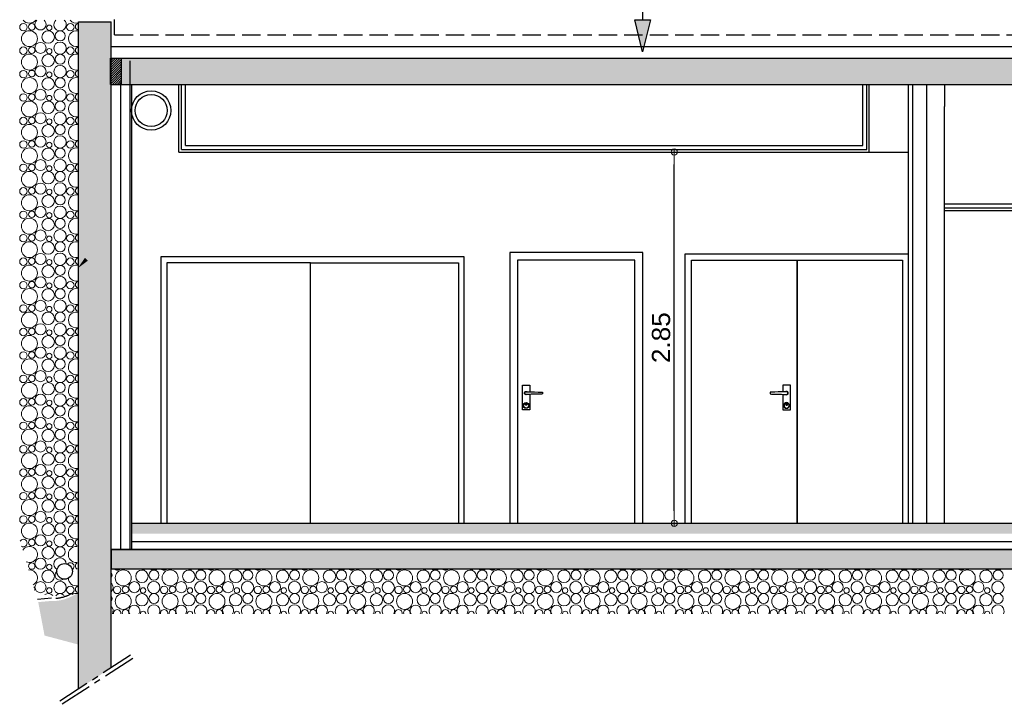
# Model space of a CAD drawing. Header units: millimetres. Extents: x 256333 to 598543, y -23220 to 10679.
# Tile 13 of 45: x 284158 to 291717, y -23220 to -17964. Entities that reach past the tile are written whole.
import ezdxf

# ---------------------------------------------------------------- set-up
doc = ezdxf.new("R2010")
doc.units = ezdxf.units.MM
doc.header["$MEASUREMENT"] = 0
doc.linetypes.add('AXES', pattern=[2, 1.25, -0.25, 0.25, -0.25])
doc.linetypes.add('Lignes cachées', pattern=[195.611112, 141.111112, -54.5])
doc.layers.add('COUPE', color=7, linetype='Continuous')
doc.styles.add('STYLE_GENERE_1', font='swissc.ttf', dxfattribs={"width": 1.25})
doc.linetypes.add('ISOLATION', pattern='A,0.0001,-0.1,[134,ltypeshp.shx,S=0.1,R=0,X=-0.1,Y=0],-0.2,[134,ltypeshp.shx,S=0.1,R=180,X=0.1,Y=0],-0.1', length=0.4001)

# ---------------------------------------------------------------- blocks, each defined once
blk = doc.blocks.new('ARROWHEAD_7')
at = {"color": 0, "linetype": 'Continuous', "lineweight": 0}
for p, q in [((0, 0), (-1, 0)), ((-0.25, 0), (0.25, 0)), ((0, -0.25), (0, 0.25))]:
    blk.add_line(p, q, dxfattribs=at)
blk.add_circle((0, 0), 0.25, dxfattribs=at)

msp = doc.modelspace()

# ---------------------------------------------------------------- hatches: boundary and pattern name
at = {"layer": 'COUPE', "linetype": 'Continuous'}
for points in [[(284610.507, -23101.714), (284860.507, -22940.059), (284860.507, -17980.342), (284610.507, -17980.342)], [(297084.71, -18460.342), (297084.71, -18260.342), (284940.507, -18260.342), (284940.507, -18460.342)], [(297006.309, -21910.342), (297006.309, -21830.342), (285018.908, -21830.342), (285018.908, -21910.342)], [(284860.507, -22180.342), (297164.71, -22180.342), (297164.71, -22030.342), (284860.507, -22030.342)]]:
    msp.add_hatch(color=256, dxfattribs=at).paths.add_polyline_path(points)
at = {"layer": 'COUPE'}
h = msp.add_hatch(color=256, dxfattribs=at)
h.dxf.hatch_style = 1
h.paths.add_polyline_path([(289000.061, -17965.188), (288880.061, -17965.188), (288940.061, -18210.163)])
h = msp.add_hatch(dxfattribs=at)
h.set_pattern_fill('ANSI31', color=256, scale=100)
h.paths.add_polyline_path([(284940.507, -18260.342), (284860.507, -18260.342), (284860.507, -18460.342), (284940.507, -18460.342)])
at = {"layer": 'COUPE', "linetype": 'Continuous'}
msp.add_hatch(color=256, dxfattribs=at).paths.add_polyline_path([(284300.504, -22435.293), (284348.835, -22692.027), (284610.507, -22761.589), (284610.507, -22358.233, -0.17773837), (284390.572, -22427.087)], flags=0)

# ---------------------------------------------------------------- linework, layer by layer
at = {"layer": 'COUPE'}
for p, q in [((288942.136, -17965.188), (288942.136, -17651.962)), ((288880.061, -17965.188), (289000.061, -17965.188)), ((288940.061, -18210.163), (288880.061, -17965.188)), ((289000.061, -17965.188), (288940.061, -18210.163)), ((285480.507, -18980.342), (289182.597, -18980.342)), ((289182.417, -21735.342), (289182.417, -19075.342)), ((285080.507, -21830.342), (289182.597, -21830.342))]:
    msp.add_line(p, q, dxfattribs=at)
at = {"layer": 'COUPE', "linetype": 'Continuous'}
for p, q in [((284610.507, -17980.342), (284860.507, -17980.342)), ((284610.507, -23101.714), (284610.507, -17980.342)), ((284860.507, -22030.342), (284860.507, -17980.342)), ((284854.969, -18260.342), (297237.641, -18260.342)), ((284854.969, -18460.342), (284854.969, -18260.342)), ((284940.507, -18460.342), (284940.507, -18260.342)), ((285005.908, -22030.342), (285005.908, -18280.342)), ((284854.969, -18460.342), (297166.204, -18460.342)), ((285018.908, -22030.342), (285018.908, -18460.342)), ((285380.507, -18982.089), (285380.507, -18460.342)), ((285400.507, -18960.342), (285400.507, -18460.342)), ((285430.507, -18930.342), (285430.507, -18460.342)), ((290630.2, -18930.342), (290630.2, -18464.461)), ((290659.916, -18960.342), (290659.916, -18460.342)), ((290679.916, -18980.342), (290679.916, -18460.342)), ((290980.504, -21830.342), (290980.504, -18460.342)), ((291013.494, -21830.342), (291013.494, -18460.342)), ((291120.525, -21830.342), (291120.525, -18460.342)), ((291258.1, -18460.342), (291258.1, -18630.342)), ((291258.1, -21830.342), (291258.1, -18630.342)), ((285400.507, -18960.342), (290659.916, -18960.342)), ((285430.507, -18930.342), (290630.2, -18930.342)), ((285380.507, -18980.342), (290980.504, -18980.342)), ((292478.848, -19380.735), (291260.128, -19380.735)), ((292480.525, -19410.688), (291261.804, -19410.688)), ((292476.821, -19430.342), (291258.1, -19430.342)), ((287570.507, -19785.342), (285242.725, -19785.342)), ((285242.725, -19785.342), (285242.725, -21830.342)), ((287570.507, -21830.342), (287570.507, -19785.342)), ((288940.507, -19750.342), (287920.507, -19750.342)), ((287920.507, -19750.342), (287920.507, -21830.342)), ((288940.507, -21830.342), (288940.507, -19750.342)), ((289265.504, -21830.342), (289265.504, -19760.342)), ((289265.504, -19760.342), (290980.504, -19760.342)), ((286391.616, -19830.342), (285287.725, -19830.342)), ((285287.725, -19830.342), (285287.725, -21830.342)), ((286391.616, -21830.342), (286391.616, -19830.342)), ((286391.616, -19830.342), (287525.507, -19830.342)), ((287525.507, -19830.342), (287525.507, -21830.342)), ((288880.507, -19810.342), (287980.507, -19810.342)), ((287980.507, -19810.342), (287980.507, -21830.342)), ((288880.507, -21830.342), (288880.507, -19810.342)), ((289315.504, -21830.342), (289315.504, -19810.342)), ((289315.504, -19810.342), (290935.504, -19810.342)), ((290125.504, -21830.342), (290125.504, -19810.342)), ((290128.004, -21830.342), (290128.004, -19810.342)), ((290935.504, -19810.342), (290935.504, -21830.342)), ((288017.007, -20770.342), (288074.007, -20770.342)), ((288017.007, -20960.342), (288017.007, -20770.342)), ((288074.007, -20770.342), (288074.007, -20820.445)), ((290074.004, -20770.342), (290017.004, -20770.342)), ((290017.004, -20770.342), (290017.004, -20820.445)), ((290074.004, -20960.342), (290074.004, -20770.342)), ((288032.507, -20830.342), (288033.496, -20825.368)), ((288033.496, -20835.317), (288032.507, -20830.342)), ((288033.496, -20825.368), (288036.314, -20821.15)), ((288036.314, -20839.535), (288033.496, -20835.317)), ((288033.507, -20830.342), (288034.42, -20825.75)), ((288034.42, -20834.935), (288033.507, -20830.342)), ((288034.42, -20825.75), (288037.022, -20821.857)), ((288037.022, -20838.828), (288034.42, -20834.935)), ((288035.507, -20830.342), (288036.268, -20826.516)), ((288036.268, -20834.169), (288035.507, -20830.342)), ((288036.268, -20826.516), (288038.436, -20823.271)), ((288038.436, -20837.414), (288036.268, -20834.169)), ((288036.314, -20821.15), (288040.532, -20818.332)), ((288040.532, -20842.353), (288036.314, -20839.535)), ((288037.022, -20821.857), (288040.915, -20819.256)), ((288040.915, -20841.429), (288037.022, -20838.828)), ((288038.436, -20823.271), (288041.68, -20821.104)), ((288041.68, -20839.581), (288038.436, -20837.414)), ((288040.532, -20818.332), (288045.507, -20817.342)), ((288045.507, -20843.342), (288040.532, -20842.353)), ((288040.915, -20819.256), (288045.507, -20818.342)), ((288045.507, -20842.342), (288040.915, -20841.429)), ((288041.68, -20821.104), (288045.507, -20820.342)), ((288045.507, -20840.342), (288041.68, -20839.581)), ((288045.507, -20817.342), (288050.482, -20818.332)), ((288045.507, -20818.342), (288050.099, -20819.256)), ((288045.507, -20820.342), (288070.507, -20820.342)), ((288070.507, -20840.342), (288045.507, -20840.342)), ((288050.099, -20841.429), (288045.507, -20842.342)), ((288050.482, -20842.353), (288045.507, -20843.342)), ((288050.099, -20819.256), (288051.725, -20820.342)), ((288051.725, -20840.342), (288050.099, -20841.429)), ((288050.482, -20818.332), (288053.491, -20820.342)), ((288053.491, -20840.342), (288050.482, -20842.353)), ((288070.507, -20820.342), (288083.911, -20820.735)), ((288083.911, -20839.95), (288070.507, -20840.342)), ((288074.007, -20840.24), (288074.007, -20960.342)), ((288083.911, -20820.735), (288110.617, -20821.521)), ((288110.617, -20839.164), (288083.911, -20839.95)), ((288110.617, -20821.521), (288137.017, -20822.306)), ((288137.017, -20838.379), (288110.617, -20839.164)), ((288137.017, -20822.306), (288162.911, -20823.091)), ((288162.911, -20837.594), (288137.017, -20838.379)), ((288162.911, -20823.091), (288170.968, -20823.342)), ((288170.968, -20837.342), (288162.911, -20837.594)), ((288170.968, -20823.342), (288170.968, -20837.342)), ((289928.099, -20823.091), (289920.043, -20823.342)), ((289920.043, -20823.342), (289920.043, -20837.342)), ((289920.043, -20837.342), (289928.099, -20837.594)), ((289953.994, -20822.306), (289928.099, -20823.091)), ((289928.099, -20837.594), (289953.994, -20838.379)), ((289980.394, -20821.521), (289953.994, -20822.306)), ((289953.994, -20838.379), (289980.394, -20839.164)), ((290007.1, -20820.735), (289980.394, -20821.521)), ((289980.394, -20839.164), (290007.1, -20839.95)), ((290020.504, -20820.342), (290007.1, -20820.735)), ((290007.1, -20839.95), (290020.504, -20840.342)), ((290017.004, -20840.24), (290017.004, -20960.342)), ((290045.504, -20820.342), (290020.504, -20820.342)), ((290020.504, -20840.342), (290045.504, -20840.342)), ((290040.529, -20818.332), (290037.52, -20820.342)), ((290037.52, -20840.342), (290040.529, -20842.353)), ((290040.912, -20819.256), (290039.286, -20820.342)), ((290039.286, -20840.342), (290040.912, -20841.429)), ((290045.504, -20817.342), (290040.529, -20818.332)), ((290040.529, -20842.353), (290045.504, -20843.342)), ((290045.504, -20818.342), (290040.912, -20819.256)), ((290040.912, -20841.429), (290045.504, -20842.342)), ((290050.479, -20818.332), (290045.504, -20817.342)), ((290050.096, -20819.256), (290045.504, -20818.342)), ((290049.331, -20821.104), (290045.504, -20820.342)), ((290045.504, -20840.342), (290049.331, -20839.581)), ((290045.504, -20842.342), (290050.096, -20841.429)), ((290045.504, -20843.342), (290050.479, -20842.353)), ((290052.575, -20823.271), (290049.331, -20821.104)), ((290049.331, -20839.581), (290052.575, -20837.414)), ((290053.989, -20821.857), (290050.096, -20819.256)), ((290050.096, -20841.429), (290053.989, -20838.828)), ((290054.696, -20821.15), (290050.479, -20818.332)), ((290050.479, -20842.353), (290054.696, -20839.535)), ((290054.743, -20826.516), (290052.575, -20823.271)), ((290052.575, -20837.414), (290054.743, -20834.169)), ((290056.591, -20825.75), (290053.989, -20821.857)), ((290053.989, -20838.828), (290056.591, -20834.935)), ((290057.514, -20825.368), (290054.696, -20821.15)), ((290054.696, -20839.535), (290057.514, -20835.317)), ((290055.504, -20830.342), (290054.743, -20826.516)), ((290054.743, -20834.169), (290055.504, -20830.342)), ((290057.504, -20830.342), (290056.591, -20825.75)), ((290056.591, -20834.935), (290057.504, -20830.342)), ((290058.504, -20830.342), (290057.514, -20825.368)), ((290057.514, -20835.317), (290058.504, -20830.342)), ((288023.507, -20925.342), (288025.182, -20916.923)), ((288025.182, -20933.761), (288023.507, -20925.342)), ((288025.182, -20916.923), (288029.951, -20909.786)), ((288029.951, -20940.899), (288025.182, -20933.761)), ((288025.507, -20925.342), (288027.029, -20917.689)), ((288027.029, -20932.996), (288025.507, -20925.342)), ((288027.029, -20917.689), (288031.365, -20911.2)), ((288031.365, -20939.485), (288027.029, -20932.996)), ((288029.951, -20909.786), (288037.088, -20905.017)), ((288031.365, -20911.2), (288037.853, -20906.865)), ((288037.088, -20905.017), (288045.507, -20903.342)), ((288037.507, -20916.342), (288038.116, -20913.281)), ((288038.116, -20919.404), (288037.507, -20916.342)), ((288037.853, -20906.865), (288045.507, -20905.342)), ((288038.116, -20913.281), (288039.85, -20910.686)), ((288039.85, -20921.999), (288038.116, -20919.404)), ((288038.507, -20916.342), (288039.04, -20913.664)), ((288039.04, -20919.021), (288038.507, -20916.342)), ((288039.04, -20913.664), (288040.557, -20911.393)), ((288040.557, -20921.292), (288039.04, -20919.021)), ((288039.85, -20910.686), (288042.445, -20908.951)), ((288042.445, -20923.734), (288039.85, -20921.999)), ((288040.557, -20911.393), (288042.828, -20909.875)), ((288042.828, -20922.81), (288040.557, -20921.292)), ((288042.445, -20908.951), (288045.507, -20908.342)), ((288045.507, -20924.342), (288042.445, -20923.734)), ((288042.828, -20909.875), (288045.507, -20909.342)), ((288045.507, -20923.342), (288042.828, -20922.81)), ((288045.507, -20903.342), (288053.926, -20905.017)), ((288045.507, -20905.342), (288053.161, -20906.865)), ((288045.507, -20908.342), (288048.568, -20908.951)), ((288045.507, -20909.342), (288048.186, -20909.875)), ((288048.186, -20922.81), (288045.507, -20923.342)), ((288048.568, -20923.734), (288045.507, -20924.342)), ((288048.186, -20909.875), (288050.457, -20911.393)), ((288050.457, -20921.292), (288048.186, -20922.81)), ((288048.568, -20908.951), (288051.164, -20910.686)), ((288051.164, -20921.999), (288048.568, -20923.734)), ((288050.457, -20911.393), (288051.974, -20913.664)), ((288051.974, -20919.021), (288050.457, -20921.292)), ((288051.164, -20910.686), (288052.898, -20913.281)), ((288052.898, -20919.404), (288051.164, -20921.999)), ((288051.974, -20913.664), (288052.507, -20916.342)), ((288052.507, -20916.342), (288051.974, -20919.021)), ((288052.898, -20913.281), (288053.507, -20916.342)), ((288053.507, -20916.342), (288052.898, -20919.404)), ((288053.161, -20906.865), (288059.649, -20911.2)), ((288053.926, -20905.017), (288061.063, -20909.786)), ((288059.649, -20911.2), (288063.984, -20917.689)), ((288063.984, -20932.996), (288059.649, -20939.485)), ((288061.063, -20909.786), (288065.832, -20916.923)), ((288065.832, -20933.761), (288061.063, -20940.899)), ((288063.984, -20917.689), (288065.507, -20925.342)), ((288065.507, -20925.342), (288063.984, -20932.996)), ((288065.832, -20916.923), (288067.507, -20925.342)), ((288067.507, -20925.342), (288065.832, -20933.761)), ((290025.179, -20916.923), (290023.504, -20925.342)), ((290023.504, -20925.342), (290025.179, -20933.761)), ((290029.948, -20909.786), (290025.179, -20916.923)), ((290025.179, -20933.761), (290029.948, -20940.899)), ((290027.026, -20917.689), (290025.504, -20925.342)), ((290025.504, -20925.342), (290027.026, -20932.996)), ((290031.362, -20911.2), (290027.026, -20917.689)), ((290027.026, -20932.996), (290031.362, -20939.485)), ((290037.085, -20905.017), (290029.948, -20909.786)), ((290037.85, -20906.865), (290031.362, -20911.2)), ((290045.504, -20903.342), (290037.085, -20905.017)), ((290038.113, -20913.281), (290037.504, -20916.342)), ((290037.504, -20916.342), (290038.113, -20919.404)), ((290045.504, -20905.342), (290037.85, -20906.865)), ((290039.847, -20910.686), (290038.113, -20913.281)), ((290038.113, -20919.404), (290039.847, -20921.999)), ((290039.037, -20913.664), (290038.504, -20916.342)), ((290038.504, -20916.342), (290039.037, -20919.021)), ((290040.554, -20911.393), (290039.037, -20913.664)), ((290039.037, -20919.021), (290040.554, -20921.292)), ((290042.443, -20908.951), (290039.847, -20910.686)), ((290039.847, -20921.999), (290042.443, -20923.734)), ((290042.825, -20909.875), (290040.554, -20911.393)), ((290040.554, -20921.292), (290042.825, -20922.81)), ((290045.504, -20908.342), (290042.443, -20908.951)), ((290042.443, -20923.734), (290045.504, -20924.342)), ((290045.504, -20909.342), (290042.825, -20909.875)), ((290042.825, -20922.81), (290045.504, -20923.342)), ((290053.923, -20905.017), (290045.504, -20903.342)), ((290053.158, -20906.865), (290045.504, -20905.342)), ((290048.565, -20908.951), (290045.504, -20908.342)), ((290048.183, -20909.875), (290045.504, -20909.342)), ((290045.504, -20923.342), (290048.183, -20922.81)), ((290045.504, -20924.342), (290048.565, -20923.734)), ((290050.454, -20911.393), (290048.183, -20909.875)), ((290048.183, -20922.81), (290050.454, -20921.292)), ((290051.161, -20910.686), (290048.565, -20908.951)), ((290048.565, -20923.734), (290051.161, -20921.999)), ((290051.971, -20913.664), (290050.454, -20911.393)), ((290050.454, -20921.292), (290051.971, -20919.021)), ((290052.895, -20913.281), (290051.161, -20910.686)), ((290051.161, -20921.999), (290052.895, -20919.404)), ((290052.504, -20916.342), (290051.971, -20913.664)), ((290051.971, -20919.021), (290052.504, -20916.342)), ((290053.504, -20916.342), (290052.895, -20913.281)), ((290052.895, -20919.404), (290053.504, -20916.342)), ((290059.646, -20911.2), (290053.158, -20906.865)), ((290061.06, -20909.786), (290053.923, -20905.017)), ((290063.982, -20917.689), (290059.646, -20911.2)), ((290059.646, -20939.485), (290063.982, -20932.996)), ((290065.829, -20916.923), (290061.06, -20909.786)), ((290061.06, -20940.899), (290065.829, -20933.761)), ((290065.504, -20925.342), (290063.982, -20917.689)), ((290063.982, -20932.996), (290065.504, -20925.342)), ((290067.504, -20925.342), (290065.829, -20916.923)), ((290065.829, -20933.761), (290067.504, -20925.342)), ((288074.007, -20960.342), (288017.007, -20960.342)), ((288037.088, -20945.668), (288029.951, -20940.899)), ((288037.853, -20943.82), (288031.365, -20939.485)), ((288045.507, -20947.342), (288037.088, -20945.668)), ((288045.507, -20945.342), (288037.853, -20943.82)), ((288053.161, -20943.82), (288045.507, -20945.342)), ((288053.926, -20945.668), (288045.507, -20947.342)), ((288059.649, -20939.485), (288053.161, -20943.82)), ((288061.063, -20940.899), (288053.926, -20945.668)), ((290017.004, -20960.342), (290074.004, -20960.342)), ((290029.948, -20940.899), (290037.085, -20945.668)), ((290031.362, -20939.485), (290037.85, -20943.82)), ((290037.085, -20945.668), (290045.504, -20947.342)), ((290037.85, -20943.82), (290045.504, -20945.342)), ((290045.504, -20945.342), (290053.158, -20943.82)), ((290045.504, -20947.342), (290053.923, -20945.668)), ((290053.158, -20943.82), (290059.646, -20939.485)), ((290053.923, -20945.668), (290061.06, -20940.899)), ((284860.507, -22940.059), (284860.507, -21830.342)), ((285018.908, -21830.342), (297006.309, -21830.342)), ((291050.525, -21830.342), (291118.1, -21830.342)), ((291120.525, -21830.342), (291258.1, -21830.342)), ((284860.507, -22030.342), (297064.71, -22030.342)), ((284860.507, -22180.342), (284860.507, -22030.342)), ((297164.71, -22030.342), (284860.507, -22030.342)), ((284860.507, -22030.342), (284860.507, -22180.342)), ((284860.507, -22180.342), (297164.71, -22180.342)), ((284860.507, -22180.342), (297064.71, -22180.342)), ((284860.507, -22180.342), (297151.354, -22180.342))]:
    msp.add_line(p, q, dxfattribs=at)
at = {"layer": 'COUPE', "linetype": 'Lignes cachées'}
for p, q in [((284886.914, -18080.342), (284886.914, -17962.896)), ((284886.914, -18080.342), (297235.449, -18080.342)), ((284401.269, -22404.912), (284294.341, -22414.627))]:
    msp.add_line(p, q, dxfattribs=at)
at = {"layer": 'COUPE', "linetype": 'ISOLATION', "ltscale": 210}
msp.add_line((284860.507, -18170.342), (297236.545, -18170.342), dxfattribs=at)
at = {"layer": 'COUPE', "linetype": 'ISOLATION', "ltscale": 160}
msp.add_line((284933.207, -18460.342), (284933.207, -22030.342), dxfattribs=at)
at = {"layer": 'COUPE', "linetype": 'ISOLATION', "ltscale": 140}
msp.add_line((285018.908, -21970.567), (297006.309, -21970.567), dxfattribs=at)
at = {"layer": 'COUPE', "linetype": 'AXES', "ltscale": 200}
for p, q in [((285009.935, -22843.436), (284466.834, -23194.616)), ((285026.224, -22868.628), (284483.124, -23219.808))]:
    msp.add_line(p, q, dxfattribs=at)
at = {"layer": 'COUPE', "linetype": 'Continuous', "lineweight": 15}
for centre, radius in [((284186.669, -18021.754), 28.588), ((284232.766, -18109.559), 61.213), ((284250.496, -18018.208), 25.074), ((284376.331, -18097.102), 47.706), ((284385.243, -18025.899), 20.676), ((284468.658, -18088.283), 38.355), ((284546.669, -18021.754), 28.588), ((284317.869, -18180.478), 42.552), ((284467.639, -18182.646), 47.309), ((284186.669, -18201.754), 28.588), ((284250.496, -18198.208), 25.074), ((284385.243, -18205.899), 20.676), ((284546.669, -18201.754), 28.588), ((284232.766, -18289.559), 61.213), ((284376.331, -18277.102), 47.706), ((284468.658, -18268.283), 38.355), ((284186.669, -18381.754), 28.588), ((284250.496, -18378.208), 25.074), ((284317.869, -18360.478), 42.552), ((284385.243, -18385.899), 20.676), ((284467.639, -18362.646), 47.309), ((284546.669, -18381.754), 28.588), ((284232.766, -18469.559), 61.213), ((284376.331, -18457.102), 47.706), ((284468.658, -18448.283), 38.355), ((284317.869, -18540.478), 42.552), ((284467.639, -18542.646), 47.309), ((284186.669, -18561.754), 28.588), ((284232.766, -18649.559), 61.213), ((284250.496, -18558.208), 25.074), ((284376.331, -18637.102), 47.706), ((284385.243, -18565.899), 20.676), ((284468.658, -18628.283), 38.355), ((284546.669, -18561.754), 28.588), ((284186.669, -18741.754), 28.588), ((284250.496, -18738.208), 25.074), ((284317.869, -18720.478), 42.552), ((284385.243, -18745.899), 20.676), ((284467.639, -18722.646), 47.309), ((284546.669, -18741.754), 28.588), ((284232.766, -18829.559), 61.213), ((284376.331, -18817.102), 47.706), ((284468.658, -18808.283), 38.355), ((284186.669, -18921.754), 28.588), ((284250.496, -18918.208), 25.074), ((284317.869, -18900.478), 42.552), ((284467.639, -18902.646), 47.309), ((284546.669, -18921.754), 28.588), ((284232.766, -19009.559), 61.213), ((284376.331, -18997.102), 47.706), ((284385.243, -18925.899), 20.676), ((284468.658, -18988.283), 38.355), ((284317.869, -19080.478), 42.552), ((284467.639, -19082.646), 47.309), ((284186.669, -19101.754), 28.588), ((284250.496, -19098.208), 25.074), ((284385.243, -19105.899), 20.676), ((284546.669, -19101.754), 28.588), ((284232.766, -19189.559), 61.213), ((284376.331, -19177.102), 47.706), ((284468.658, -19168.283), 38.355), ((284186.669, -19281.754), 28.588), ((284250.496, -19278.208), 25.074), ((284317.869, -19260.478), 42.552), ((284385.243, -19285.899), 20.676), ((284467.639, -19262.646), 47.309), ((284546.669, -19281.754), 28.588), ((284232.766, -19369.559), 61.213), ((284376.331, -19357.102), 47.706), ((284468.658, -19348.283), 38.355), ((284317.869, -19440.478), 42.552), ((284467.639, -19442.646), 47.309), ((284186.669, -19461.754), 28.588), ((284232.766, -19549.559), 61.213), ((284250.496, -19458.208), 25.074), ((284376.331, -19537.102), 47.706), ((284385.243, -19465.899), 20.676), ((284468.658, -19528.283), 38.355), ((284546.669, -19461.754), 28.588), ((284467.639, -19622.646), 47.309), ((284186.669, -19641.754), 28.588), ((284250.496, -19638.208), 25.074), ((284317.869, -19620.478), 42.552), ((284385.243, -19645.899), 20.676), ((284546.669, -19641.754), 28.588), ((284232.766, -19729.559), 61.213), ((284376.331, -19717.102), 47.706), ((284468.658, -19708.283), 38.355), ((284186.669, -19821.754), 28.588), ((284250.496, -19818.208), 25.074), ((284317.869, -19800.478), 42.552), ((284467.639, -19802.646), 47.309), ((284546.669, -19821.754), 28.588), ((284232.766, -19909.559), 61.213), ((284376.331, -19897.102), 47.706), ((284385.243, -19825.899), 20.676), ((284468.658, -19888.283), 38.355), ((284317.869, -19980.478), 42.552), ((284467.639, -19982.646), 47.309), ((284186.669, -20001.754), 28.588), ((284232.766, -20089.559), 61.213), ((284250.496, -19998.208), 25.074), ((284376.331, -20077.102), 47.706), ((284385.243, -20005.899), 20.676), ((284546.669, -20001.754), 28.588), ((284468.658, -20068.283), 38.355), ((284186.669, -20181.754), 28.588), ((284250.496, -20178.208), 25.074), ((284317.869, -20160.478), 42.552), ((284385.243, -20185.899), 20.676), ((284467.639, -20162.646), 47.309), ((284546.669, -20181.754), 28.588), ((284232.766, -20269.559), 61.213), ((284376.331, -20257.102), 47.706), ((284468.658, -20248.283), 38.355), ((284317.869, -20340.478), 42.552), ((284467.639, -20342.646), 47.309), ((284186.669, -20361.754), 28.588), ((284232.766, -20449.559), 61.213), ((284250.496, -20358.208), 25.074), ((284376.331, -20437.102), 47.706), ((284385.243, -20365.899), 20.676), ((284468.658, -20428.283), 38.355), ((284546.669, -20361.754), 28.588), ((284317.869, -20520.478), 42.552), ((284467.639, -20522.646), 47.309), ((284186.669, -20541.754), 28.588), ((284250.496, -20538.208), 25.074), ((284385.243, -20545.899), 20.676), ((284546.669, -20541.754), 28.588), ((284232.766, -20629.559), 61.213), ((284376.331, -20617.102), 47.706), ((284468.658, -20608.283), 38.355), ((284186.669, -20721.754), 28.588), ((284250.496, -20718.208), 25.074), ((284317.869, -20700.478), 42.552), ((284385.243, -20725.899), 20.676), ((284467.639, -20702.646), 47.309), ((284546.669, -20721.754), 28.588), ((284232.766, -20809.559), 61.213), ((284376.331, -20797.102), 47.706), ((284468.658, -20788.283), 38.355), ((284317.869, -20880.478), 42.552), ((284467.639, -20882.646), 47.309), ((284186.669, -20901.754), 28.588), ((284232.766, -20989.559), 61.213), ((284250.496, -20898.208), 25.074), ((284376.331, -20977.102), 47.706), ((284385.243, -20905.899), 20.676), ((284468.658, -20968.283), 38.355), ((284546.669, -20901.754), 28.588), ((284186.669, -21081.754), 28.588), ((284250.496, -21078.208), 25.074), ((284317.869, -21060.478), 42.552), ((284385.243, -21085.899), 20.676), ((284467.639, -21062.646), 47.309), ((284546.669, -21081.754), 28.588), ((284232.766, -21169.559), 61.213), ((284376.331, -21157.102), 47.706), ((284468.658, -21148.283), 38.355), ((284186.669, -21261.754), 28.588), ((284250.496, -21258.208), 25.074), ((284317.869, -21240.478), 42.552), ((284467.639, -21242.646), 47.309), ((284546.669, -21261.754), 28.588), ((284232.766, -21349.559), 61.213), ((284376.331, -21337.102), 47.706), ((284385.243, -21265.899), 20.676), ((284468.658, -21328.283), 38.355), ((284317.869, -21420.478), 42.552), ((284467.639, -21422.646), 47.309), ((284186.669, -21441.754), 28.588), ((284250.496, -21438.208), 25.074), ((284385.243, -21445.899), 20.676), ((284546.669, -21441.754), 28.588), ((284232.766, -21529.559), 61.213), ((284376.331, -21517.102), 47.706), ((284468.658, -21508.283), 38.355), ((284186.669, -21621.754), 28.588), ((284250.496, -21618.208), 25.074), ((284317.869, -21600.478), 42.552), ((284385.243, -21625.899), 20.676), ((284467.639, -21602.646), 47.309), ((284546.669, -21621.754), 28.588), ((284232.766, -21709.559), 61.213), ((284376.331, -21697.102), 47.706), ((284468.658, -21688.283), 38.355), ((284317.869, -21780.478), 42.552), ((284467.639, -21782.646), 47.309), ((284186.669, -21801.754), 28.588), ((284232.766, -21889.559), 61.213), ((284250.496, -21798.208), 25.074), ((284376.331, -21877.102), 47.706), ((284385.243, -21805.899), 20.676), ((284468.658, -21868.283), 38.355), ((284546.669, -21801.754), 28.588), ((284317.869, -21960.478), 42.552), ((284467.639, -21962.646), 47.309), ((284250.496, -21978.208), 25.074), ((284385.243, -21985.899), 20.676), ((284546.669, -21981.754), 28.588), ((284376.331, -22057.102), 47.706), ((284468.658, -22048.283), 38.355), ((284250.496, -22158.208), 25.074), ((284317.869, -22140.478), 42.552), ((284385.243, -22165.899), 20.676), ((284376.331, -22237.102), 47.706), ((284952.766, -22249.559), 61.213), ((285096.331, -22237.102), 47.706), ((285188.658, -22228.283), 38.355), ((285312.766, -22249.559), 61.213), ((285456.331, -22237.102), 47.706), ((285548.658, -22228.283), 38.355), ((285672.766, -22249.559), 61.213), ((285816.331, -22237.102), 47.706), ((285908.658, -22228.283), 38.355), ((286032.766, -22249.559), 61.213), ((286176.331, -22237.102), 47.706), ((286268.658, -22228.283), 38.355), ((286392.766, -22249.559), 61.213), ((286536.331, -22237.102), 47.706), ((286628.658, -22228.283), 38.355), ((286752.766, -22249.559), 61.213), ((286896.331, -22237.102), 47.706), ((286988.658, -22228.283), 38.355), ((287112.766, -22249.559), 61.213), ((287256.331, -22237.102), 47.706), ((287348.658, -22228.283), 38.355), ((287472.766, -22249.559), 61.213), ((287616.331, -22237.102), 47.706), ((287708.658, -22228.283), 38.355), ((287832.766, -22249.559), 61.213), ((287976.331, -22237.102), 47.706), ((288068.658, -22228.283), 38.355), ((288192.766, -22249.559), 61.213), ((288336.331, -22237.102), 47.706), ((288428.658, -22228.283), 38.355), ((288552.766, -22249.559), 61.213), ((288696.331, -22237.102), 47.706), ((288788.658, -22228.283), 38.355), ((288912.766, -22249.559), 61.213), ((289056.331, -22237.102), 47.706), ((289148.658, -22228.283), 38.355), ((289272.766, -22249.559), 61.213), ((289416.331, -22237.102), 47.706), ((289508.658, -22228.283), 38.355), ((289632.766, -22249.559), 61.213), ((289776.331, -22237.102), 47.706), ((289868.658, -22228.283), 38.355), ((289992.766, -22249.559), 61.213), ((290136.331, -22237.102), 47.706), ((290228.658, -22228.283), 38.355), ((290352.766, -22249.559), 61.213), ((290496.331, -22237.102), 47.706), ((290588.658, -22228.283), 38.355), ((290712.766, -22249.559), 61.213), ((290856.331, -22237.102), 47.706), ((290948.658, -22228.283), 38.355), ((291072.766, -22249.559), 61.213), ((291216.331, -22237.102), 47.706), ((291308.658, -22228.283), 38.355), ((291432.766, -22249.559), 61.213), ((291576.331, -22237.102), 47.706), ((291668.658, -22228.283), 38.355), ((284317.869, -22320.478), 42.552), ((284467.639, -22322.646), 47.309), ((285037.869, -22320.478), 42.552), ((285187.639, -22322.646), 47.309), ((285397.869, -22320.478), 42.552), ((285547.639, -22322.646), 47.309), ((285757.869, -22320.478), 42.552), ((285907.639, -22322.646), 47.309), ((286117.869, -22320.478), 42.552), ((286267.639, -22322.646), 47.309), ((286477.869, -22320.478), 42.552), ((286627.639, -22322.646), 47.309), ((286837.869, -22320.478), 42.552), ((286987.639, -22322.646), 47.309), ((287197.869, -22320.478), 42.552), ((287347.639, -22322.646), 47.309), ((287557.869, -22320.478), 42.552), ((287707.639, -22322.646), 47.309), ((287917.869, -22320.478), 42.552), ((288067.639, -22322.646), 47.309), ((288277.869, -22320.478), 42.552), ((288427.639, -22322.646), 47.309), ((288637.869, -22320.478), 42.552), ((288787.639, -22322.646), 47.309), ((288997.869, -22320.478), 42.552), ((289147.639, -22322.646), 47.309), ((289357.869, -22320.478), 42.552), ((289507.639, -22322.646), 47.309), ((289717.869, -22320.478), 42.552), ((289867.639, -22322.646), 47.309), ((290077.869, -22320.478), 42.552), ((290227.639, -22322.646), 47.309), ((290437.869, -22320.478), 42.552), ((290587.639, -22322.646), 47.309), ((290797.869, -22320.478), 42.552), ((290947.639, -22322.646), 47.309), ((291157.869, -22320.478), 42.552), ((291307.639, -22322.646), 47.309), ((291517.869, -22320.478), 42.552), ((291667.639, -22322.646), 47.309), ((284385.243, -22345.899), 20.676), ((284546.669, -22341.754), 28.588), ((284906.669, -22341.754), 28.588), ((284952.766, -22429.559), 61.213), ((284970.496, -22338.208), 25.074), ((285096.331, -22417.102), 47.706), ((285105.243, -22345.899), 20.676), ((285188.658, -22408.283), 38.355), ((285266.669, -22341.754), 28.588), ((285312.766, -22429.559), 61.213), ((285330.496, -22338.208), 25.074), ((285456.331, -22417.102), 47.706), ((285465.243, -22345.899), 20.676), ((285548.658, -22408.283), 38.355), ((285626.669, -22341.754), 28.588), ((285672.766, -22429.559), 61.213), ((285690.496, -22338.208), 25.074), ((285816.331, -22417.102), 47.706), ((285825.243, -22345.899), 20.676), ((285908.658, -22408.283), 38.355), ((285986.669, -22341.754), 28.588), ((286032.766, -22429.559), 61.213), ((286050.496, -22338.208), 25.074), ((286176.331, -22417.102), 47.706), ((286185.243, -22345.899), 20.676), ((286268.658, -22408.283), 38.355), ((286346.669, -22341.754), 28.588), ((286392.766, -22429.559), 61.213), ((286410.496, -22338.208), 25.074), ((286536.331, -22417.102), 47.706), ((286545.243, -22345.899), 20.676), ((286628.658, -22408.283), 38.355), ((286706.669, -22341.754), 28.588), ((286752.766, -22429.559), 61.213), ((286770.496, -22338.208), 25.074), ((286896.331, -22417.102), 47.706), ((286905.243, -22345.899), 20.676), ((286988.658, -22408.283), 38.355), ((287066.669, -22341.754), 28.588), ((287112.766, -22429.559), 61.213), ((287130.496, -22338.208), 25.074), ((287256.331, -22417.102), 47.706), ((287265.243, -22345.899), 20.676), ((287348.658, -22408.283), 38.355), ((287426.669, -22341.754), 28.588), ((287472.766, -22429.559), 61.213), ((287490.496, -22338.208), 25.074), ((287616.331, -22417.102), 47.706), ((287625.243, -22345.899), 20.676), ((287708.658, -22408.283), 38.355), ((287786.669, -22341.754), 28.588), ((287832.766, -22429.559), 61.213), ((287850.496, -22338.208), 25.074), ((287976.331, -22417.102), 47.706), ((287985.243, -22345.899), 20.676), ((288068.658, -22408.283), 38.355), ((288146.669, -22341.754), 28.588), ((288192.766, -22429.559), 61.213), ((288210.496, -22338.208), 25.074), ((288336.331, -22417.102), 47.706), ((288345.243, -22345.899), 20.676), ((288428.658, -22408.283), 38.355), ((288506.669, -22341.754), 28.588), ((288552.766, -22429.559), 61.213), ((288570.496, -22338.208), 25.074), ((288696.331, -22417.102), 47.706), ((288705.243, -22345.899), 20.676), ((288788.658, -22408.283), 38.355), ((288866.669, -22341.754), 28.588), ((288912.766, -22429.559), 61.213), ((288930.496, -22338.208), 25.074), ((289056.331, -22417.102), 47.706), ((289065.243, -22345.899), 20.676), ((289148.658, -22408.283), 38.355), ((289226.669, -22341.754), 28.588), ((289272.766, -22429.559), 61.213), ((289290.496, -22338.208), 25.074), ((289416.331, -22417.102), 47.706), ((289425.243, -22345.899), 20.676), ((289508.658, -22408.283), 38.355), ((289586.669, -22341.754), 28.588), ((289632.766, -22429.559), 61.213), ((289650.496, -22338.208), 25.074), ((289776.331, -22417.102), 47.706), ((289785.243, -22345.899), 20.676), ((289868.658, -22408.283), 38.355), ((289946.669, -22341.754), 28.588), ((289992.766, -22429.559), 61.213), ((290010.496, -22338.208), 25.074), ((290136.331, -22417.102), 47.706), ((290145.243, -22345.899), 20.676), ((290228.658, -22408.283), 38.355), ((290306.669, -22341.754), 28.588), ((290352.766, -22429.559), 61.213), ((290370.496, -22338.208), 25.074), ((290496.331, -22417.102), 47.706), ((290505.243, -22345.899), 20.676), ((290588.658, -22408.283), 38.355), ((290666.669, -22341.754), 28.588), ((290712.766, -22429.559), 61.213), ((290730.496, -22338.208), 25.074), ((290856.331, -22417.102), 47.706), ((290865.243, -22345.899), 20.676), ((290948.658, -22408.283), 38.355), ((291026.669, -22341.754), 28.588), ((291072.766, -22429.559), 61.213), ((291090.496, -22338.208), 25.074), ((291216.331, -22417.102), 47.706), ((291225.243, -22345.899), 20.676), ((291308.658, -22408.283), 38.355), ((291386.669, -22341.754), 28.588), ((291432.766, -22429.559), 61.213), ((291450.496, -22338.208), 25.074), ((291576.331, -22417.102), 47.706), ((291585.243, -22345.899), 20.676), ((291668.658, -22408.283), 38.355)]:
    msp.add_circle(centre, radius, dxfattribs=at)
at = {"layer": 'COUPE', "linetype": 'Continuous'}
for centre, radius in [((285167.508, -18661.279), 150.585), ((285167.508, -18661.279), 122.211), ((284502.377, -22199.39), 60)]:
    msp.add_circle(centre, radius, dxfattribs=at)
at = {"layer": 'COUPE', "linetype": 'Continuous', "lineweight": 15}
for centre, radius, start, end in [((284232.766, -17929.559), 61.213, 218.3805732, 321.5800131), ((284317.869, -18000.478), 42.552, 129.4088556, 50.5517307), ((284467.639, -18002.646), 47.309, 132.2937964, 47.6667899), ((284592.766, -17929.559), 61.213, 218.5286131, 283.6833732), ((284592.766, -18109.559), 61.213, 76.4154321, 283.3919325), ((284610.496, -18018.208), 25.074, 97.4631557, 262.3442089), ((284610.496, -18198.208), 25.074, 98.1612474, 261.6461172), ((284592.766, -18289.559), 61.213, 76.7065178, 283.1008468), ((284610.496, -18378.208), 25.074, 98.8605758, 260.9467889), ((284592.766, -18469.559), 61.213, 76.997257, 282.8101076), ((284592.766, -18649.559), 61.213, 77.2876586, 282.519706), ((284610.496, -18558.208), 25.074, 99.5612521, 260.2461125), ((284610.496, -18738.208), 25.074, 100.2633897, 259.5439749), ((284592.766, -18829.559), 61.213, 77.5777311, 282.2296335), ((284610.496, -18918.208), 25.074, 100.9671039, 258.8402607), ((284592.766, -19009.559), 61.213, 77.867483, 281.9398816), ((284610.496, -19098.208), 25.074, 101.6725123, 258.1348523), ((284592.766, -19189.559), 61.213, 78.1569229, 281.6504417), ((284610.496, -19278.208), 25.074, 102.3797349, 257.4276297), ((284592.766, -19369.559), 61.213, 78.446059, 281.3613056), ((284592.766, -19549.559), 61.213, 78.7348998, 281.0724649), ((284610.496, -19458.208), 25.074, 103.0888943, 256.7184703), ((284610.496, -19638.208), 25.074, 103.8001162, 256.0072484), ((284592.766, -19729.559), 61.213, 79.0234532, 280.7839114), ((284610.496, -19818.208), 25.074, 104.5135292, 255.2938354), ((284592.766, -19909.559), 61.213, 79.3117277, 280.4956369), ((284592.766, -20089.559), 61.213, 79.5997311, 280.2076335), ((284610.496, -19998.208), 25.074, 105.2292654, 254.5780992), ((284610.496, -20178.208), 25.074, 105.9474605, 253.8599041), ((284592.766, -20269.559), 61.213, 79.8874717, 279.919893), ((284592.766, -20449.559), 61.213, 80.1749572, 279.6324074), ((284610.496, -20358.208), 25.074, 106.668254, 253.1391106), ((284610.496, -20538.208), 25.074, 107.3917896, 252.415575), ((284592.766, -20629.559), 61.213, 80.4621956, 279.345169), ((284610.496, -20718.208), 25.074, 108.1182158, 251.6891488), ((284592.766, -20809.559), 61.213, 80.7491947, 279.0581699), ((284592.766, -20989.559), 61.213, 81.0359624, 278.7714022), ((284610.496, -20898.208), 25.074, 108.8476855, 250.9596791), ((284610.496, -21078.208), 25.074, 109.5803572, 250.2270074), ((284592.766, -21169.559), 61.213, 81.3225063, 278.4848583), ((284610.496, -21258.208), 25.074, 110.3163949, 249.4909697), ((284592.766, -21349.559), 61.213, 81.6088341, 278.1985305), ((284610.496, -21438.208), 25.074, 111.0559686, 248.751396), ((284592.766, -21529.559), 61.213, 81.8949534, 277.9124112), ((284610.496, -21618.208), 25.074, 111.7992548, 248.0081098), ((284592.766, -21709.559), 61.213, 82.1808719, 277.6264927), ((284592.766, -21889.559), 61.213, 82.466597, 277.3407676), ((284610.496, -21798.208), 25.074, 112.5464371, 247.2609275), ((284186.669, -21981.754), 28.588, 240.7096609, 152.5024113), ((284610.496, -21978.208), 25.074, 113.2977064, 246.5096582), ((284232.766, -22069.559), 61.213, 246.2836899, 146.9283823), ((284592.766, -22069.559), 61.213, 82.7521362, 277.0552284), ((284467.639, -22142.646), 47.309, 359.0486441, 241.5218935), ((284546.669, -22161.754), 28.588, 298.4856075, 144.2456976), ((284610.496, -22158.208), 25.074, 114.053262, 245.7541026), ((284232.766, -22249.559), 61.213, 297.7511297, 95.4609425), ((284468.658, -22228.283), 38.355, 127.4561815, 312.0186182), ((284828.658, -22228.283), 38.355, 326.136609, 33.863391), ((284906.669, -22161.754), 28.588, 220.5573161, 319.4426839), ((284970.496, -22158.208), 25.074, 241.9786989, 298.0213011), ((285037.869, -22140.478), 42.552, 249.5283966, 290.4716034), ((285105.243, -22165.899), 20.676, 224.3092499, 315.6907501), ((285187.639, -22142.646), 47.309, 232.8269814, 307.1730186), ((285266.669, -22161.754), 28.588, 220.5573161, 319.4426839), ((285330.496, -22158.208), 25.074, 241.9786989, 298.0213011), ((285397.869, -22140.478), 42.552, 249.5283966, 290.4716034), ((285465.243, -22165.899), 20.676, 224.3092499, 315.6907501), ((285547.639, -22142.646), 47.309, 232.8269814, 307.1730186), ((285626.669, -22161.754), 28.588, 220.5573161, 319.4426839), ((285690.496, -22158.208), 25.074, 241.9786989, 298.0213011), ((285757.869, -22140.478), 42.552, 249.5283966, 290.4716034), ((285825.243, -22165.899), 20.676, 224.3092499, 315.6907501), ((285907.639, -22142.646), 47.309, 232.8269814, 307.1730186), ((285986.669, -22161.754), 28.588, 220.5573161, 319.4426839), ((286050.496, -22158.208), 25.074, 241.9786989, 298.0213011), ((286117.869, -22140.478), 42.552, 249.5283966, 290.4716034), ((286185.243, -22165.899), 20.676, 224.3092499, 315.6907501), ((286267.639, -22142.646), 47.309, 232.8269814, 307.1730186), ((286346.669, -22161.754), 28.588, 220.5573161, 319.4426839), ((286410.496, -22158.208), 25.074, 241.9786989, 298.0213011), ((286477.869, -22140.478), 42.552, 249.5283966, 290.4716034), ((286545.243, -22165.899), 20.676, 224.3092499, 315.6907501), ((286627.639, -22142.646), 47.309, 232.8269814, 307.1730186), ((286706.669, -22161.754), 28.588, 220.5573161, 319.4426839), ((286770.496, -22158.208), 25.074, 241.9786989, 298.0213011), ((286837.869, -22140.478), 42.552, 249.5283966, 290.4716034), ((286905.243, -22165.899), 20.676, 224.3092499, 315.6907501), ((286987.639, -22142.646), 47.309, 232.8269814, 307.1730186), ((287066.669, -22161.754), 28.588, 220.5573161, 319.4426839), ((287130.496, -22158.208), 25.074, 241.9786989, 298.0213011), ((287197.869, -22140.478), 42.552, 249.5283966, 290.4716034), ((287265.243, -22165.899), 20.676, 224.3092499, 315.6907501), ((287347.639, -22142.646), 47.309, 232.8269814, 307.1730186), ((287426.669, -22161.754), 28.588, 220.5573161, 319.4426839), ((287490.496, -22158.208), 25.074, 241.9786989, 298.0213011), ((287557.869, -22140.478), 42.552, 249.5283966, 290.4716034), ((287625.243, -22165.899), 20.676, 224.3092499, 315.6907501), ((287707.639, -22142.646), 47.309, 232.8269814, 307.1730186), ((287786.669, -22161.754), 28.588, 220.5573161, 319.4426839), ((287850.496, -22158.208), 25.074, 241.9786989, 298.0213011), ((287917.869, -22140.478), 42.552, 249.5283966, 290.4716034), ((287985.243, -22165.899), 20.676, 224.3092499, 315.6907501), ((288067.639, -22142.646), 47.309, 232.8269814, 307.1730186), ((288146.669, -22161.754), 28.588, 220.5573161, 319.4426839), ((288210.496, -22158.208), 25.074, 241.9786989, 298.0213011), ((288277.869, -22140.478), 42.552, 249.5283966, 290.4716034), ((288345.243, -22165.899), 20.676, 224.3092499, 315.6907501), ((288427.639, -22142.646), 47.309, 232.8269814, 307.1730186), ((288506.669, -22161.754), 28.588, 220.5573161, 319.4426839), ((288570.496, -22158.208), 25.074, 241.9786989, 298.0213011), ((288637.869, -22140.478), 42.552, 249.5283966, 290.4716034), ((288705.243, -22165.899), 20.676, 224.3092499, 315.6907501), ((288787.639, -22142.646), 47.309, 232.8269814, 307.1730186), ((288866.669, -22161.754), 28.588, 220.5573161, 319.4426839), ((288930.496, -22158.208), 25.074, 241.9786989, 298.0213011), ((288997.869, -22140.478), 42.552, 249.5283966, 290.4716034), ((289065.243, -22165.899), 20.676, 224.3092499, 315.6907501), ((289147.639, -22142.646), 47.309, 232.8269814, 307.1730186), ((289226.669, -22161.754), 28.588, 220.5573161, 319.4426839), ((289290.496, -22158.208), 25.074, 241.9786989, 298.0213011), ((289357.869, -22140.478), 42.552, 249.5283966, 290.4716034), ((289425.243, -22165.899), 20.676, 224.3092499, 315.6907501), ((289507.639, -22142.646), 47.309, 232.8269814, 307.1730186), ((289586.669, -22161.754), 28.588, 220.5573161, 319.4426839), ((289650.496, -22158.208), 25.074, 241.9786989, 298.0213011), ((289717.869, -22140.478), 42.552, 249.5283966, 290.4716034), ((289785.243, -22165.899), 20.676, 224.3092499, 315.6907501), ((289867.639, -22142.646), 47.309, 232.8269814, 307.1730186), ((289946.669, -22161.754), 28.588, 220.5573161, 319.4426839), ((290010.496, -22158.208), 25.074, 241.9786989, 298.0213011), ((290077.869, -22140.478), 42.552, 249.5283966, 290.4716034), ((290145.243, -22165.899), 20.676, 224.3092499, 315.6907501), ((290227.639, -22142.646), 47.309, 232.8269814, 307.1730186), ((290306.669, -22161.754), 28.588, 220.5573161, 319.4426839), ((290370.496, -22158.208), 25.074, 241.9786989, 298.0213011), ((290437.869, -22140.478), 42.552, 249.5283966, 290.4716034), ((290505.243, -22165.899), 20.676, 224.3092499, 315.6907501), ((290587.639, -22142.646), 47.309, 232.8269814, 307.1730186), ((290666.669, -22161.754), 28.588, 220.5573161, 319.4426839), ((290730.496, -22158.208), 25.074, 241.9786989, 298.0213011), ((290797.869, -22140.478), 42.552, 249.5283966, 290.4716034), ((290865.243, -22165.899), 20.676, 224.3092499, 315.6907501), ((290947.639, -22142.646), 47.309, 232.8269814, 307.1730186), ((291026.669, -22161.754), 28.588, 220.5573161, 319.4426839), ((291090.496, -22158.208), 25.074, 241.9786989, 298.0213011), ((291157.869, -22140.478), 42.552, 249.5283966, 290.4716034), ((291225.243, -22165.899), 20.676, 224.3092499, 315.6907501), ((291307.639, -22142.646), 47.309, 232.8269814, 307.1730186), ((291386.669, -22161.754), 28.588, 220.5573161, 319.4426839), ((291450.496, -22158.208), 25.074, 241.9786989, 298.0213011), ((291517.869, -22140.478), 42.552, 249.5283966, 290.4716034), ((291585.243, -22165.899), 20.676, 224.3092499, 315.6907501), ((291667.639, -22142.646), 47.309, 232.8269814, 307.1730186), ((284592.766, -22249.559), 61.213, 180.4310655, 280.0035597), ((284827.639, -22322.646), 47.309, 314.0078931, 45.9921069), ((284250.496, -22338.208), 25.074, 340.1867556, 53.0253166), ((284376.331, -22417.102), 47.706, 42.4482185, 123.2073878), ((284468.658, -22408.283), 38.355, 36.5284166, 147.2789779), ((284592.766, -22429.559), 61.213, 81.0106929, 120.9851322), ((284610.496, -22338.208), 25.074, 106.1600931, 256.9954832), ((284828.658, -22408.283), 38.355, 326.136609, 33.863391), ((284827.639, -22502.646), 47.309, 331.9257678, 45.9921069), ((284906.669, -22521.754), 28.588, 353.6614025, 186.3385975), ((284970.496, -22518.208), 25.074, 344.4962683, 195.5037317), ((285037.869, -22500.478), 42.552, 324.9580966, 215.0419034), ((285105.243, -22525.899), 20.676, 2.7419872, 177.2580128), ((285187.639, -22502.646), 47.309, 331.9257678, 208.0742322), ((285266.669, -22521.754), 28.588, 353.6614025, 186.3385975), ((285330.496, -22518.208), 25.074, 344.4962683, 195.5037317), ((285397.869, -22500.478), 42.552, 324.9580966, 215.0419034), ((285465.243, -22525.899), 20.676, 2.7419872, 177.2580128), ((285547.639, -22502.646), 47.309, 331.9257678, 208.0742322), ((285626.669, -22521.754), 28.588, 353.6614025, 186.3385975), ((285690.496, -22518.208), 25.074, 344.4962683, 195.5037317), ((285757.869, -22500.478), 42.552, 324.9580966, 215.0419034), ((285825.243, -22525.899), 20.676, 2.7419872, 177.2580128), ((285907.639, -22502.646), 47.309, 331.9257678, 208.0742322), ((285986.669, -22521.754), 28.588, 353.6614025, 186.3385975), ((286050.496, -22518.208), 25.074, 344.4962683, 195.5037317), ((286117.869, -22500.478), 42.552, 324.9580966, 215.0419034), ((286185.243, -22525.899), 20.676, 2.7419872, 177.2580128), ((286267.639, -22502.646), 47.309, 331.9257678, 208.0742322), ((286346.669, -22521.754), 28.588, 353.6614025, 186.3385975), ((286410.496, -22518.208), 25.074, 344.4962683, 195.5037317), ((286477.869, -22500.478), 42.552, 324.9580966, 215.0419034), ((286545.243, -22525.899), 20.676, 2.7419872, 177.2580128), ((286627.639, -22502.646), 47.309, 331.9257678, 208.0742322), ((286706.669, -22521.754), 28.588, 353.6614025, 186.3385975), ((286770.496, -22518.208), 25.074, 344.4962683, 195.5037317), ((286837.869, -22500.478), 42.552, 324.9580966, 215.0419034), ((286905.243, -22525.899), 20.676, 2.7419872, 177.2580128), ((286987.639, -22502.646), 47.309, 331.9257678, 208.0742322), ((287066.669, -22521.754), 28.588, 353.6614025, 186.3385975), ((287130.496, -22518.208), 25.074, 344.4962683, 195.5037317), ((287197.869, -22500.478), 42.552, 324.9580966, 215.0419034), ((287265.243, -22525.899), 20.676, 2.7419872, 177.2580128), ((287347.639, -22502.646), 47.309, 331.9257678, 208.0742322), ((287426.669, -22521.754), 28.588, 353.6614025, 186.3385975), ((287490.496, -22518.208), 25.074, 344.4962683, 195.5037317), ((287557.869, -22500.478), 42.552, 324.9580966, 215.0419034), ((287625.243, -22525.899), 20.676, 2.7419872, 177.2580128), ((287707.639, -22502.646), 47.309, 331.9257678, 208.0742322), ((287786.669, -22521.754), 28.588, 353.6614025, 186.3385975), ((287850.496, -22518.208), 25.074, 344.4962683, 195.5037317), ((287917.869, -22500.478), 42.552, 324.9580966, 215.0419034), ((287985.243, -22525.899), 20.676, 2.7419872, 177.2580128), ((288067.639, -22502.646), 47.309, 331.9257678, 208.0742322), ((288146.669, -22521.754), 28.588, 353.6614025, 186.3385975), ((288210.496, -22518.208), 25.074, 344.4962683, 195.5037317), ((288277.869, -22500.478), 42.552, 324.9580966, 215.0419034), ((288345.243, -22525.899), 20.676, 2.7419872, 177.2580128), ((288427.639, -22502.646), 47.309, 331.9257678, 208.0742322), ((288506.669, -22521.754), 28.588, 353.6614025, 186.3385975), ((288570.496, -22518.208), 25.074, 344.4962683, 195.5037317), ((288637.869, -22500.478), 42.552, 324.9580966, 215.0419034), ((288705.243, -22525.899), 20.676, 2.7419872, 177.2580128), ((288787.639, -22502.646), 47.309, 331.9257678, 208.0742322), ((288866.669, -22521.754), 28.588, 353.6614025, 186.3385975), ((288930.496, -22518.208), 25.074, 344.4962683, 195.5037317), ((288997.869, -22500.478), 42.552, 324.9580966, 215.0419034), ((289065.243, -22525.899), 20.676, 2.7419872, 177.2580128), ((289147.639, -22502.646), 47.309, 331.9257678, 208.0742322), ((289226.669, -22521.754), 28.588, 353.6614025, 186.3385975), ((289290.496, -22518.208), 25.074, 344.4962683, 195.5037317), ((289357.869, -22500.478), 42.552, 324.9580966, 215.0419034), ((289425.243, -22525.899), 20.676, 2.7419872, 177.2580128), ((289507.639, -22502.646), 47.309, 331.9257678, 208.0742322), ((289586.669, -22521.754), 28.588, 353.6614025, 186.3385975), ((289650.496, -22518.208), 25.074, 344.4962683, 195.5037317), ((289717.869, -22500.478), 42.552, 324.9580966, 215.0419034), ((289785.243, -22525.899), 20.676, 2.7419872, 177.2580128), ((289867.639, -22502.646), 47.309, 331.9257678, 208.0742322), ((289946.669, -22521.754), 28.588, 353.6614025, 186.3385975), ((290010.496, -22518.208), 25.074, 344.4962683, 195.5037317), ((290077.869, -22500.478), 42.552, 324.9580966, 215.0419034), ((290145.243, -22525.899), 20.676, 2.7419872, 177.2580128), ((290227.639, -22502.646), 47.309, 331.9257678, 208.0742322), ((290306.669, -22521.754), 28.588, 353.6614025, 186.3385975), ((290370.496, -22518.208), 25.074, 344.4962683, 195.5037317), ((290437.869, -22500.478), 42.552, 324.9580966, 215.0419034), ((290505.243, -22525.899), 20.676, 2.7419872, 177.2580128), ((290587.639, -22502.646), 47.309, 331.9257678, 208.0742322), ((290666.669, -22521.754), 28.588, 353.6614025, 186.3385975), ((290730.496, -22518.208), 25.074, 344.4962683, 195.5037317), ((290797.869, -22500.478), 42.552, 324.9580966, 215.0419034), ((290865.243, -22525.899), 20.676, 2.7419872, 177.2580128), ((290947.639, -22502.646), 47.309, 331.9257678, 208.0742322), ((291026.669, -22521.754), 28.588, 353.6614025, 186.3385975), ((291090.496, -22518.208), 25.074, 344.4962683, 195.5037317), ((291157.869, -22500.478), 42.552, 324.9580966, 215.0419034), ((291225.243, -22525.899), 20.676, 2.7419872, 177.2580128), ((291307.639, -22502.646), 47.309, 331.9257678, 208.0742322), ((291386.669, -22521.754), 28.588, 353.6614025, 186.3385975), ((291450.496, -22518.208), 25.074, 344.4962683, 195.5037317), ((291517.869, -22500.478), 42.552, 324.9580966, 215.0419034), ((291585.243, -22525.899), 20.676, 2.7419872, 177.2580128), ((291667.639, -22502.646), 47.309, 331.9257678, 208.0742322)]:
    msp.add_arc(centre, radius, start, end, dxfattribs=at)
at = {"layer": 'COUPE', "linetype": 'Lignes cachées'}
msp.add_arc((284407.825, -22097.517), 310.028, 274.8878811, 303.6168954, dxfattribs=at)
at = {"layer": 'COUPE', "linetype": 'Continuous'}
msp.add_solid([(284681.356, -19814.49), (284604.081, -19871.973), (284658.536, -19792.535)], dxfattribs=at)

# ---------------------------------------------------------------- block references
at = {"layer": 'COUPE', "linetype": 'Continuous', "xscale": 95, "yscale": 95, "zscale": 95}
for p, rotation in [((289182.417, -18980.342), 90), ((289182.417, -21830.342), 270)]:
    msp.add_blockref('ARROWHEAD_7', p, dxfattribs=dict(at, rotation=rotation))

# ---------------------------------------------------------------- texts
at = {"layer": 'COUPE', "linetype": 'Continuous', "insert": (289082.062, -20405.342), "char_height": 140, "attachment_point": 5, "rotation": 90, "style": 'STYLE_GENERE_1'}
msp.add_mtext('\\A1;2.85', dxfattribs=at)

doc.saveas('drawing.dxf')
